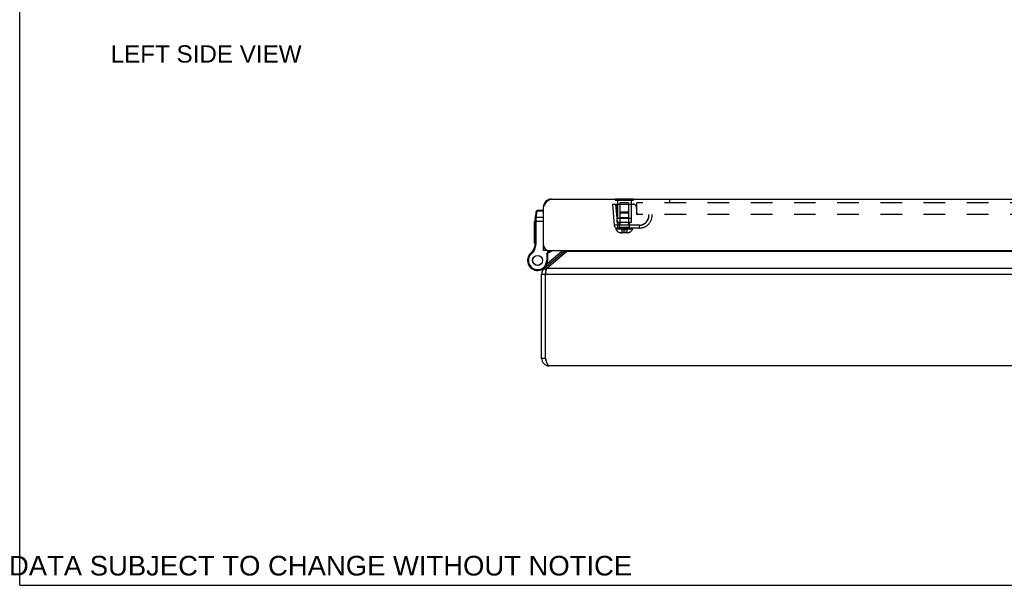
# Model space of a CAD drawing. Header units: inches. Extents: x 0 to 61.8, y 0 to 40.
# Tile 1 of 16: x 0 to 15.5, y 0 to 8.9. Entities that reach past the tile are written whole.
import ezdxf

# ---------------------------------------------------------------- set-up
doc = ezdxf.new("R2010")
doc.units = ezdxf.units.IN
doc.header["$LTSCALE"] = 3.4
doc.header["$MEASUREMENT"] = 0
doc.linetypes.add('HIDDEN', pattern=[0.2, 0.1, -0.1])
doc.layers.get('0').update_dxf_attribs({"linetype": 'CONTINUOUS'})
for name, color, linetype in [('02___PRT_ALL_AXES', 7, 'CONTINUOUS'), ('06___PRT_ALL_SURFS', 7, 'CONTINUOUS'), ('DEFAULT_2', 8, 'HIDDEN'), ('DIMENSIONS', 7, 'CONTINUOUS')]:
    doc.layers.add(name, color=color, linetype=linetype)
doc.styles.get("Standard").update_dxf_attribs({"font": 'arial.ttf'})

msp = doc.modelspace()

# ---------------------------------------------------------------- linework, layer by layer
at = {"color": 7, "linetype": 'Continuous'}
for p, q in [((0, 0), (0, 40)), ((8.1315, 5.79), (8.1457, 5.8911)), ((8.1457, 5.8911), (8.1464, 5.8977)), ((8.2451, 5.8911), (8.1457, 5.8911)), ((8.2451, 5.8977), (8.1464, 5.8977)), ((8.2461, 5.9754), (8.2544, 5.9743)), ((8.1151, 5.3695), (8.1151, 5.746)), ((8.1163, 5.7633), (8.1335, 5.8865)), ((8.1243, 5.749), (8.1247, 5.7491)), ((8.1247, 5.7491), (8.1251, 5.7491)), ((8.1251, 5.7491), (8.1255, 5.7491)), ((8.1255, 5.7491), (8.1259, 5.7491)), ((8.1259, 5.7491), (8.1264, 5.7491)), ((8.1264, 5.7491), (8.1268, 5.7491)), ((8.1268, 5.7491), (8.1272, 5.7492)), ((8.1272, 5.7492), (8.1277, 5.7492)), ((8.1277, 5.7492), (8.1281, 5.7492)), ((8.1281, 5.7524), (8.1282, 5.7536)), ((8.1281, 5.7511), (8.1281, 5.7524)), ((8.1281, 5.7498), (8.1281, 5.7511)), ((8.1281, 5.3695), (8.1281, 5.7498)), ((8.1282, 5.7562), (8.1283, 5.7574)), ((8.1282, 5.7549), (8.1282, 5.7562)), ((8.1282, 5.7536), (8.1282, 5.7549)), ((8.1283, 5.7574), (8.1284, 5.7586)), ((8.1284, 5.7599), (8.1285, 5.7611)), ((8.1284, 5.7586), (8.1284, 5.7599)), ((8.1285, 5.7611), (8.1286, 5.7623)), ((8.1286, 5.7623), (8.1287, 5.7635)), ((8.1287, 5.7635), (8.1288, 5.7647)), ((8.1288, 5.7647), (8.1289, 5.7659)), ((8.1289, 5.7659), (8.129, 5.767)), ((8.129, 5.767), (8.1291, 5.7682)), ((8.1291, 5.7682), (8.1315, 5.79)), ((8.2451, 5.79), (8.1315, 5.79)), ((8.1151, 5.7341), (8.2451, 5.7341)), ((8.1136, 5.3503), (8.1265, 5.3483)), ((8.1151, 5.3695), (8.1281, 5.3695)), ((8.2451, 5.3301), (8.2502, 5.3301)), ((8.2973, 5.2124), (8.3273, 5.2701)), ((8.3051, 5.2749), (8.3051, 5.2697)), ((8.0168, 5.1936), (8.0168, 5.1936)), ((8.0168, 5.1936), (8.028, 5.1871)), ((8.0168, 5.1936), (8.028, 5.1871)), ((8.028, 5.1871), (8.028, 5.1871)), ((8.0467, 5.2296), (8.0552, 5.2198)), ((8.3051, 5.2697), (8.2451, 5.2697)), ((8.2973, 5.2124), (8.2973, 5.1142)), ((8.3103, 5.2092), (8.2973, 5.2124)), ((8.3029, 5.0666), (8.5288, 5.2561)), ((8.3103, 5.2092), (8.3418, 5.2697)), ((8.3103, 5.2092), (8.3103, 5.1142)), ((8.5288, 5.2561), (8.548, 5.2331)), ((8.5719, 5.2531), (8.5878, 5.2341)), ((8.2102, 4.9676), (8.2106, 4.9677)), ((8.2585, 4.9902), (8.2878, 4.9553)), ((8.2771, 5.0176), (8.2829, 5.0107)), ((8.3103, 5.1142), (8.2973, 5.1142)), ((8.2157, 4.8982), (8.2757, 4.8982)), ((8.2157, 3.5742), (8.2757, 3.5742)), ((0, 0), (61.8182, 0))]:
    msp.add_line(p, q, dxfattribs=at)
at = {"color": 3, "linetype": 'Continuous'}
for p, q in [((8.3651, 6.0797), (26.0651, 6.0797)), ((8.2451, 5.9597), (8.2525, 5.9713)), ((8.2451, 5.2697), (8.2451, 5.9597)), ((8.2585, 4.9902), (8.5719, 5.2531)), ((8.2971, 4.9902), (8.6104, 5.2531)), ((8.3351, 5.2697), (26.0951, 5.2697)), ((25.8209, 5.2531), (8.6104, 5.2531)), ((8.2971, 4.9902), (26.1342, 4.9902)), ((8.2157, 3.5742), (8.2157, 4.8982)), ((8.2757, 4.8982), (8.2787, 4.9132)), ((8.2757, 3.5742), (8.2757, 4.8982)), ((8.2757, 4.8982), (26.1557, 4.8982)), ((8.2787, 4.9132), (8.2805, 4.9218)), ((26.0957, 3.4542), (8.3357, 3.4542))]:
    msp.add_line(p, q, dxfattribs=at)
for points in [[(8.2525, 5.9713), (8.2551, 5.9754), (8.2601, 5.9831), (8.2651, 5.9908), (8.2701, 5.9983), (8.2751, 6.0057), (8.2801, 6.0128), (8.2851, 6.0197), (8.2901, 6.0264), (8.2951, 6.0328), (8.3001, 6.0388), (8.3051, 6.0446), (8.3101, 6.0499), (8.3151, 6.0549), (8.3201, 6.0595), (8.3251, 6.0637), (8.3301, 6.0674), (8.3351, 6.0706), (8.3401, 6.0734), (8.3451, 6.0756), (8.3501, 6.0774), (8.3551, 6.0787), (8.3601, 6.0795), (8.3651, 6.0797)], [(8.6282, 5.2697), (8.6247, 5.2661), (8.6212, 5.2625), (8.6176, 5.2592), (8.614, 5.256), (8.6104, 5.2531)], [(8.2805, 4.9218), (8.2818, 4.9279), (8.2833, 4.935), (8.2848, 4.9421), (8.2864, 4.949), (8.2879, 4.9556), (8.2894, 4.9621), (8.291, 4.9683), (8.2925, 4.9742), (8.294, 4.9799), (8.2956, 4.9852), (8.2971, 4.9902)], [(8.2882, 3.5356), (8.2857, 3.5431), (8.2831, 3.5508), (8.2806, 3.5586), (8.2781, 3.5664), (8.2757, 3.5742)], [(8.3357, 3.4542), (8.3332, 3.4545), (8.3307, 3.4552), (8.3282, 3.4565), (8.3257, 3.4583), (8.3231, 3.4606), (8.3206, 3.4634), (8.3181, 3.4666), (8.3157, 3.4703), (8.3132, 3.4744), (8.3107, 3.479), (8.3082, 3.4839), (8.3057, 3.4893), (8.3031, 3.4951), (8.3006, 3.5012), (8.2981, 3.5076), (8.2957, 3.5142), (8.2932, 3.5211), (8.2907, 3.5282), (8.2882, 3.5356)]]:
    msp.add_lwpolyline(points, dxfattribs=at)
at = {"color": 7, "linetype": 'Continuous'}
for points in [[(8.1328, 5.8813), (8.1328, 5.8815), (8.1329, 5.8817), (8.1329, 5.8819), (8.1329, 5.8821), (8.133, 5.8823), (8.133, 5.8825), (8.1331, 5.8826), (8.1331, 5.8828), (8.1332, 5.883), (8.1333, 5.8832), (8.1333, 5.8834), (8.1334, 5.8836), (8.1335, 5.8838), (8.1335, 5.8839), (8.1336, 5.8841), (8.1337, 5.8843), (8.1338, 5.8845), (8.1339, 5.8846), (8.134, 5.8848), (8.1341, 5.885), (8.1342, 5.8852), (8.1343, 5.8853), (8.1344, 5.8855), (8.1345, 5.8857), (8.1346, 5.8858), (8.1347, 5.886), (8.1348, 5.8862), (8.1349, 5.8863), (8.1351, 5.8865), (8.1352, 5.8866), (8.1353, 5.8868), (8.1355, 5.8869), (8.1356, 5.8871), (8.1357, 5.8872), (8.1359, 5.8874), (8.136, 5.8875), (8.1362, 5.8877), (8.1363, 5.8878), (8.1365, 5.8879), (8.1366, 5.8881), (8.1368, 5.8882), (8.1369, 5.8883), (8.1371, 5.8885), (8.1373, 5.8886), (8.1374, 5.8887), (8.1376, 5.8888), (8.1378, 5.8889), (8.1379, 5.8891), (8.1381, 5.8892), (8.1383, 5.8893), (8.1385, 5.8894), (8.1387, 5.8895), (8.1388, 5.8896), (8.139, 5.8897), (8.1392, 5.8898), (8.1394, 5.8899), (8.1396, 5.8899), (8.1398, 5.89), (8.14, 5.8901), (8.1402, 5.8902), (8.1404, 5.8903), (8.1406, 5.8903), (8.1408, 5.8904), (8.141, 5.8905), (8.1412, 5.8905), (8.1414, 5.8906), (8.1416, 5.8907), (8.1418, 5.8907), (8.142, 5.8908), (8.1422, 5.8908), (8.1424, 5.8909), (8.1427, 5.8909), (8.1429, 5.8909), (8.1431, 5.891), (8.1433, 5.891), (8.1435, 5.891), (8.1437, 5.8911), (8.1439, 5.8911), (8.1442, 5.8911), (8.1444, 5.8911), (8.1446, 5.8911), (8.1448, 5.8911), (8.145, 5.8911), (8.1453, 5.8911), (8.1455, 5.8911), (8.1457, 5.8911)], [(8.1151, 5.746), (8.1151, 5.7461), (8.1151, 5.7461), (8.1151, 5.7462), (8.1151, 5.7462), (8.1152, 5.7463), (8.1152, 5.7463), (8.1152, 5.7464), (8.1152, 5.7464), (8.1153, 5.7465), (8.1153, 5.7466), (8.1153, 5.7466), (8.1154, 5.7467), (8.1154, 5.7467), (8.1155, 5.7468), (8.1155, 5.7468), (8.1156, 5.7469), (8.1156, 5.7469), (8.1157, 5.747), (8.1158, 5.747), (8.1158, 5.7471), (8.1159, 5.7471), (8.116, 5.7472), (8.1161, 5.7472), (8.1161, 5.7473), (8.1162, 5.7473), (8.1163, 5.7473), (8.1164, 5.7474), (8.1165, 5.7474), (8.1166, 5.7475), (8.1167, 5.7475), (8.1168, 5.7476), (8.1169, 5.7476), (8.117, 5.7477), (8.1172, 5.7477), (8.1173, 5.7478), (8.1174, 5.7478), (8.1175, 5.7478), (8.1176, 5.7479), (8.1178, 5.7479), (8.1179, 5.748), (8.118, 5.748), (8.1182, 5.7481), (8.1183, 5.7481), (8.1185, 5.7481), (8.1186, 5.7482), (8.1188, 5.7482), (8.1189, 5.7482), (8.1191, 5.7483), (8.1192, 5.7483), (8.1194, 5.7484), (8.1196, 5.7484), (8.1197, 5.7484), (8.1199, 5.7485), (8.1201, 5.7485), (8.1202, 5.7485), (8.1204, 5.7486), (8.1206, 5.7486), (8.1208, 5.7486), (8.1209, 5.7486), (8.1211, 5.7487), (8.1213, 5.7487), (8.1215, 5.7487), (8.1217, 5.7488), (8.1219, 5.7488), (8.1221, 5.7488), (8.1222, 5.7488), (8.1224, 5.7488), (8.1226, 5.7489), (8.1228, 5.7489), (8.123, 5.7489), (8.1232, 5.7489), (8.1234, 5.749), (8.1236, 5.749), (8.1238, 5.749), (8.1241, 5.749), (8.1243, 5.749)], [(8.1163, 5.7633), (8.1163, 5.7635), (8.1164, 5.7636), (8.1164, 5.7637), (8.1164, 5.7638), (8.1164, 5.7639), (8.1165, 5.764), (8.1165, 5.7642), (8.1166, 5.7643), (8.1166, 5.7644), (8.1167, 5.7645), (8.1167, 5.7646), (8.1168, 5.7647), (8.1168, 5.7648), (8.1169, 5.7649), (8.117, 5.765), (8.117, 5.7651), (8.1171, 5.7652), (8.1172, 5.7654), (8.1173, 5.7655), (8.1173, 5.7656), (8.1174, 5.7657), (8.1175, 5.7658), (8.1176, 5.7659), (8.1177, 5.766), (8.1178, 5.766), (8.1179, 5.7661), (8.118, 5.7662), (8.1181, 5.7663), (8.1182, 5.7664), (8.1184, 5.7665), (8.1185, 5.7666), (8.1186, 5.7667), (8.1187, 5.7668), (8.1188, 5.7669), (8.119, 5.7669), (8.1191, 5.767), (8.1192, 5.7671), (8.1194, 5.7672), (8.1195, 5.7673), (8.1197, 5.7673), (8.1198, 5.7674), (8.12, 5.7675), (8.1201, 5.7675), (8.1203, 5.7676), (8.1204, 5.7677), (8.1206, 5.7677), (8.1207, 5.7678), (8.1209, 5.7679), (8.1211, 5.7679), (8.1212, 5.768), (8.1214, 5.768), (8.1216, 5.7681), (8.1217, 5.7682), (8.1219, 5.7682), (8.1221, 5.7683), (8.1223, 5.7683), (8.1225, 5.7683), (8.1226, 5.7684), (8.1228, 5.7684), (8.123, 5.7685), (8.1232, 5.7685), (8.1234, 5.7685), (8.1236, 5.7686), (8.1238, 5.7686), (8.124, 5.7686), (8.1242, 5.7687), (8.1244, 5.7687), (8.1246, 5.7687), (8.1248, 5.7687), (8.125, 5.7688), (8.1252, 5.7688), (8.1254, 5.7688), (8.1256, 5.7688), (8.1258, 5.7688), (8.126, 5.7688), (8.1262, 5.7688), (8.1264, 5.7689), (8.1266, 5.7689), (8.1268, 5.7689), (8.1271, 5.7689), (8.1273, 5.7689), (8.1275, 5.7689), (8.1277, 5.7688), (8.1279, 5.7688), (8.1281, 5.7688), (8.1283, 5.7688), (8.1285, 5.7688), (8.1288, 5.7688), (8.129, 5.7688), (8.1292, 5.7687)], [(8.1187, 5.7802), (8.1187, 5.7804), (8.1187, 5.7806), (8.1188, 5.7808), (8.1188, 5.7809), (8.1188, 5.7811), (8.1189, 5.7813), (8.1189, 5.7815), (8.119, 5.7817), (8.1191, 5.7819), (8.1191, 5.7821), (8.1192, 5.7823), (8.1193, 5.7824), (8.1193, 5.7826), (8.1194, 5.7828), (8.1195, 5.783), (8.1196, 5.7832), (8.1196, 5.7833), (8.1197, 5.7835), (8.1198, 5.7837), (8.1199, 5.7839), (8.12, 5.784), (8.1201, 5.7842), (8.1202, 5.7844), (8.1203, 5.7845), (8.1204, 5.7847), (8.1206, 5.7849), (8.1207, 5.785), (8.1208, 5.7852), (8.1209, 5.7854), (8.1211, 5.7855), (8.1212, 5.7857), (8.1213, 5.7858), (8.1214, 5.786), (8.1216, 5.7861), (8.1217, 5.7863), (8.1219, 5.7864), (8.122, 5.7865), (8.1222, 5.7867), (8.1223, 5.7868), (8.1225, 5.7869), (8.1226, 5.7871), (8.1228, 5.7872), (8.123, 5.7873), (8.1231, 5.7875), (8.1233, 5.7876), (8.1235, 5.7877), (8.1236, 5.7878), (8.1238, 5.7879), (8.124, 5.788), (8.1242, 5.7881), (8.1243, 5.7882), (8.1245, 5.7883), (8.1247, 5.7884), (8.1249, 5.7885), (8.1251, 5.7886), (8.1253, 5.7887), (8.1255, 5.7888), (8.1257, 5.7889), (8.1259, 5.789), (8.126, 5.7891), (8.1262, 5.7891), (8.1264, 5.7892), (8.1266, 5.7893), (8.1269, 5.7893), (8.1271, 5.7894), (8.1273, 5.7895), (8.1275, 5.7895), (8.1277, 5.7896), (8.1279, 5.7896), (8.1281, 5.7897), (8.1283, 5.7897), (8.1285, 5.7898), (8.1287, 5.7898), (8.1289, 5.7898), (8.1292, 5.7899), (8.1294, 5.7899), (8.1296, 5.7899), (8.1298, 5.7899), (8.13, 5.79), (8.1302, 5.79), (8.1305, 5.79), (8.1307, 5.79), (8.1309, 5.79), (8.1311, 5.79), (8.1313, 5.79), (8.1315, 5.79)]]:
    msp.add_lwpolyline(points, dxfattribs=at)
at = {"color": 3, "linetype": 'Continuous'}
for centre, radius, start, end in [((8.3651, 5.9597), 0.12, 90, 180), ((8.3351, 5.3597), 0.09, 180, 270), ((8.5333, 5.2991), 0.06, 310, 330.7188), ((8.3357, 4.8982), 0.12, 130, 180), ((8.3357, 3.5742), 0.12, 180, 270)]:
    msp.add_arc(centre, radius, start, end, dxfattribs=at)
at = {"color": 7, "linetype": 'Continuous'}
for centre, radius, start, end in [((8.1464, 5.8847), 0.013, 90, 172.02427), ((8.2401, 5.746), 0.125, 172.03825, 180), ((7.916, 5.381), 0.2, 310.79327, 351.15991), ((7.916, 5.381), 0.213, 310.79327, 351.15991), ((7.9901, 5.3695), 0.125, 351.15991, 360), ((7.9901, 5.3695), 0.138, 351.15991, 360), ((8.1528, 5.1142), 0.1575, 149.73501, 360), ((8.1528, 5.1142), 0.1445, 149.73501, 360), ((8.1528, 5.1142), 0.1575, 127.31101, 149.72135), ((8.1395, 5.122), 0.1421, 130.79327, 149.73501), ((8.1395, 5.122), 0.1291, 130.79327, 149.73501), ((8.2532, 5.4364), 0.21, 290.29811, 307.44859), ((8.4677, 5.3289), 0.095, 310, 321.50707), ((8.4677, 5.3289), 0.125, 310, 331.76813), ((8.1158, 5.2098), 0.26, 291.378, 310), ((8.3357, 4.8982), 0.06, 156.8969, 180), ((8.3357, 3.5742), 0.06, 180, 215.80153)]:
    msp.add_arc(centre, radius, start, end, dxfattribs=at)
at = {"layer": '02___PRT_ALL_AXES', "color": 8, "linetype": 'HIDDEN'}
for p, q in [((9.4116, 6.0637), (9.4116, 5.7722)), ((9.6236, 6.0637), (9.6236, 5.7722)), ((9.6236, 5.7722), (9.4116, 5.7722))]:
    msp.add_line(p, q, dxfattribs=at)
at = {"layer": '02___PRT_ALL_AXES', "color": 7, "linetype": 'Continuous'}
for p, q in [((8.1051, 5.3885), (8.1051, 5.7289)), ((8.1151, 5.7289), (8.1051, 5.7289)), ((8.1151, 5.7287), (8.1051, 5.7287)), ((8.1151, 5.7203), (8.1051, 5.7203)), ((8.1151, 5.6697), (8.1051, 5.6697)), ((8.1151, 5.6613), (8.1051, 5.6613)), ((8.1151, 5.6529), (8.1051, 5.6529)), ((8.1151, 5.6008), (8.1051, 5.6008)), ((8.1151, 5.5924), (8.1051, 5.5924)), ((8.1151, 5.584), (8.1051, 5.584)), ((8.1151, 5.5371), (8.1051, 5.5371)), ((8.1151, 5.5287), (8.1051, 5.5287)), ((8.1151, 5.5203), (8.1051, 5.5203)), ((8.1151, 5.4656), (8.1051, 5.4656)), ((8.1151, 5.4572), (8.1051, 5.4572)), ((8.1151, 5.4488), (8.1051, 5.4488)), ((8.1151, 5.3969), (8.1051, 5.3969)), ((8.1151, 5.3885), (8.1051, 5.3885))]:
    msp.add_line(p, q, dxfattribs=at)
for radius in [0.079, 0.078]:
    msp.add_circle((8.1528, 5.1142), radius, dxfattribs=at)
at = {"layer": '06___PRT_ALL_SURFS', "color": 7, "linetype": 'Continuous'}
for p, q in [((9.3732, 6.0847), (9.3732, 6.0797)), ((9.3732, 6.0847), (9.6619, 6.0847)), ((9.4454, 6.0847), (9.4454, 6.0797)), ((9.5897, 6.0847), (9.5897, 6.0797)), ((9.6619, 6.0847), (9.6619, 6.0797))]:
    msp.add_line(p, q, dxfattribs=at)
at = {"layer": '06___PRT_ALL_SURFS', "color": 8, "linetype": 'HIDDEN'}
for p, q in [((9.3732, 6.0797), (9.3732, 6.0637)), ((9.3732, 6.0637), (9.6619, 6.0637)), ((9.4454, 6.0797), (9.4454, 6.0637)), ((9.5897, 6.0797), (9.5897, 6.0637)), ((9.6619, 6.0797), (9.6619, 6.0637))]:
    msp.add_line(p, q, dxfattribs=at)
at = {"layer": 'DEFAULT_2', "color": 8, "linetype": 'HIDDEN'}
for p, q in [((10.2307, 6.0747), (10.2307, 6.0197)), ((23.5744, 6.0747), (10.2307, 6.0747)), ((9.3301, 5.9987), (9.3589, 5.6694)), ((9.3301, 5.9987), (9.6629, 5.9987)), ((9.3799, 5.9987), (9.4087, 5.6694)), ((9.4051, 5.7177), (9.4026, 5.9987)), ((9.4486, 6.0222), (9.4486, 5.6337)), ((9.5866, 6.0222), (9.4486, 6.0222)), ((9.5866, 6.0222), (9.5866, 5.6337)), ((9.6301, 5.7177), (9.6325, 5.9987)), ((9.7191, 5.8387), (9.7087, 5.9567)), ((9.7151, 5.8387), (9.7151, 6.0197)), ((24.0901, 6.0197), (9.7151, 6.0197)), ((9.4486, 5.7822), (9.4386, 5.7722)), ((9.5966, 5.7722), (9.4386, 5.7722)), ((9.4624, 5.8737), (9.4486, 5.8599)), ((9.5866, 5.8599), (9.4486, 5.8599)), ((9.5866, 5.7822), (9.4486, 5.7822)), ((9.5728, 5.8737), (9.4624, 5.8737)), ((9.5728, 5.8737), (9.5866, 5.8599)), ((9.5866, 5.7822), (9.5966, 5.7722)), ((24.0901, 5.8387), (9.7151, 5.8387)), ((9.9049, 5.826), (9.9049, 5.8263)), ((9.9049, 5.826), (9.9049, 5.826)), ((9.9049, 5.826), (9.9049, 5.826)), ((9.9049, 5.8254), (9.9049, 5.826)), ((9.905, 5.8248), (9.9049, 5.8254)), ((9.3589, 5.6694), (9.3593, 5.6688)), ((9.3866, 5.6237), (9.3866, 5.6087)), ((9.7551, 5.6237), (9.3866, 5.6237)), ((9.6486, 5.6087), (9.3866, 5.6087)), ((9.4051, 5.7177), (9.6301, 5.7177)), ((9.4087, 5.6694), (9.4087, 5.6237)), ((9.7564, 5.6694), (9.4087, 5.6694)), ((9.4396, 5.7177), (9.4396, 5.6237)), ((9.5866, 5.6337), (9.4486, 5.6337)), ((9.478, 5.5947), (9.478, 5.5531)), ((9.5571, 5.5947), (9.478, 5.5947)), ((9.5176, 5.5507), (9.5176, 5.6035)), ((9.5571, 5.5947), (9.5571, 5.5531)), ((9.5956, 5.7177), (9.5956, 5.6237)), ((9.6486, 5.6237), (9.6486, 5.6087)), ((9.7551, 5.6237), (9.7551, 5.6694)), ((9.7551, 5.6237), (9.7551, 5.6369)), ((9.8264, 5.6874), (9.8272, 5.6878)), ((9.8311, 5.69), (9.8318, 5.6905)), ((9.569, 5.5507), (9.4661, 5.5507)), ((9.5571, 5.5531), (9.478, 5.5531))]:
    msp.add_line(p, q, dxfattribs=at)
for points in [[(9.7551, 5.6694), (9.7877, 5.6732), (9.8174, 5.6829), (9.8445, 5.699), (9.8677, 5.7203), (9.8858, 5.746), (9.8983, 5.775), (9.9042, 5.8057), (9.9038, 5.8387)], [(9.8436, 5.6983), (9.8443, 5.6988), (9.8455, 5.6997), (9.8469, 5.7008), (9.8481, 5.7017), (9.8494, 5.7027), (9.8506, 5.7037), (9.8518, 5.7048), (9.853, 5.7058), (9.8543, 5.7068), (9.8554, 5.7079), (9.8566, 5.709), (9.8578, 5.7101), (9.8589, 5.7112), (9.8601, 5.7123), (9.8612, 5.7134), (9.8623, 5.7145), (9.8634, 5.7157), (9.8645, 5.7168), (9.8656, 5.718), (9.8666, 5.7191), (9.8678, 5.7204), (9.8695, 5.7224), (9.8714, 5.7247), (9.8732, 5.7269), (9.875, 5.7292), (9.8767, 5.7316), (9.8784, 5.7341), (9.8801, 5.7366), (9.8818, 5.7392), (9.8835, 5.7418), (9.8851, 5.7446), (9.8866, 5.7474), (9.8882, 5.7502), (9.8897, 5.7532), (9.8911, 5.7562), (9.8925, 5.7593), (9.8938, 5.7624), (9.8951, 5.7656), (9.8963, 5.7689), (9.8975, 5.7725), (9.8986, 5.7757), (9.8991, 5.7774), (9.8999, 5.7803)], [(9.8999, 5.7803), (9.9003, 5.7818), (9.9007, 5.7834), (9.901, 5.7849), (9.9014, 5.7865), (9.9017, 5.788), (9.9021, 5.7896), (9.9024, 5.7911), (9.9027, 5.7927), (9.9029, 5.7943), (9.9032, 5.7959), (9.9034, 5.7974), (9.9037, 5.799), (9.9039, 5.8006), (9.9041, 5.8022), (9.9042, 5.8037), (9.9044, 5.8054), (9.9045, 5.8069), (9.9046, 5.8077)], [(9.9049, 5.8263), (9.9049, 5.8263), (9.9049, 5.8268), (9.9048, 5.8283), (9.9046, 5.8308), (9.9043, 5.8343), (9.9038, 5.8387)], [(9.9046, 5.8077), (9.9047, 5.8089), (9.9047, 5.8096), (9.9048, 5.8103), (9.9048, 5.811), (9.9049, 5.8118), (9.9049, 5.8125), (9.9049, 5.8133), (9.905, 5.8141), (9.905, 5.8149), (9.905, 5.8157), (9.905, 5.8166), (9.905, 5.8174), (9.9051, 5.8183), (9.9051, 5.8192), (9.9051, 5.8201), (9.9051, 5.821), (9.905, 5.8219), (9.905, 5.8228), (9.905, 5.8248)], [(9.3736, 5.6676), (9.3693, 5.6676), (9.3657, 5.6678), (9.3628, 5.6681), (9.3607, 5.6684), (9.3593, 5.6688)], [(9.4087, 5.6694), (9.4022, 5.6688), (9.3959, 5.6684), (9.3897, 5.6681), (9.3839, 5.6678), (9.3785, 5.6676), (9.3736, 5.6676)], [(9.478, 5.5947), (9.4802, 5.5957), (9.4824, 5.5966), (9.4846, 5.5974), (9.4868, 5.5982), (9.489, 5.5989), (9.4912, 5.5996), (9.4934, 5.6002), (9.4956, 5.6008), (9.4978, 5.6013), (9.5, 5.6018), (9.5022, 5.6022), (9.5044, 5.6026), (9.5066, 5.6028), (9.5088, 5.6031), (9.511, 5.6033), (9.5132, 5.6034), (9.5154, 5.6035), (9.5176, 5.6035)], [(9.5571, 5.5947), (9.5549, 5.5957), (9.5527, 5.5966), (9.5505, 5.5974), (9.5483, 5.5982), (9.5461, 5.5989), (9.5439, 5.5996), (9.5417, 5.6002), (9.5395, 5.6008), (9.5373, 5.6013), (9.5351, 5.6018), (9.5329, 5.6022), (9.5307, 5.6026), (9.5285, 5.6028), (9.5263, 5.6031), (9.5242, 5.6033), (9.522, 5.6034), (9.5198, 5.6035), (9.5176, 5.6035)], [(9.7564, 5.6694), (9.7577, 5.6694), (9.7591, 5.6694), (9.7605, 5.6695), (9.7619, 5.6695), (9.7634, 5.6696), (9.7649, 5.6697), (9.7664, 5.6698), (9.768, 5.6699), (9.7695, 5.6701), (9.7711, 5.6702), (9.7728, 5.6704), (9.7744, 5.6706), (9.7761, 5.6709), (9.7778, 5.6711), (9.7795, 5.6714), (9.7813, 5.6717), (9.7831, 5.672), (9.7848, 5.6723), (9.7867, 5.6727), (9.789, 5.6733), (9.7913, 5.6738), (9.7935, 5.6744), (9.7956, 5.6749), (9.7976, 5.6755), (9.7995, 5.6761), (9.8013, 5.6767), (9.803, 5.6772), (9.8046, 5.6778), (9.8062, 5.6783), (9.8076, 5.6789), (9.809, 5.6794), (9.8103, 5.6799), (9.8115, 5.6804), (9.8126, 5.6808), (9.8136, 5.6813), (9.8146, 5.6817), (9.8154, 5.6821), (9.8158, 5.6822), (9.8169, 5.6827), (9.8205, 5.6844), (9.8241, 5.6862), (9.8254, 5.6868), (9.8258, 5.6871), (9.8264, 5.6874)], [(9.8272, 5.6878), (9.8272, 5.6878), (9.8276, 5.6881), (9.8311, 5.69)], [(9.8318, 5.6905), (9.8329, 5.6911), (9.8335, 5.6915), (9.8342, 5.6919), (9.8348, 5.6923), (9.8355, 5.6927), (9.8361, 5.6931), (9.8368, 5.6936), (9.8374, 5.694), (9.8381, 5.6944), (9.8388, 5.6949), (9.8394, 5.6954), (9.8401, 5.6958), (9.8408, 5.6963), (9.8415, 5.6968), (9.8422, 5.6973), (9.8436, 5.6983)]]:
    msp.add_lwpolyline(points, dxfattribs=at)
for centre, radius, start, end in [((9.6629, 5.9527), 0.046, 5, 90), ((9.7551, 5.8237), 0.2, 270, 4.30122), ((9.4087, 5.6737), 0.05, 185, 270), ((9.4661, 5.6343), 0.0836, 197.83232, 270), ((9.4386, 5.6337), 0.01, 270, 360), ((9.569, 5.6343), 0.0836, 270, 342.16768), ((9.5966, 5.6337), 0.01, 180, 270), ((9.4756, 5.5531), 0.00237, 270, 360), ((9.5595, 5.5531), 0.00237, 180, 270)]:
    msp.add_arc(centre, radius, start, end, dxfattribs=at)

# ---------------------------------------------------------------- texts
at = {"layer": 'DIMENSIONS', "color": 2, "linetype": 'Continuous', "attachment_point": 2, "line_spacing_factor": 0.9}
for s, insert, char_height, width in [('LEFT SIDE VIEW', (2.9349, 8.5011), 0.272727, 2.998986), ('DATA SUBJECT TO CHANGE WITHOUT NOTICE', (4.7368, 0.4636), 0.309091, 9.792092)]:
    msp.add_mtext(s, dxfattribs=dict(at, insert=insert, char_height=char_height, width=width))

doc.saveas('drawing.dxf')
